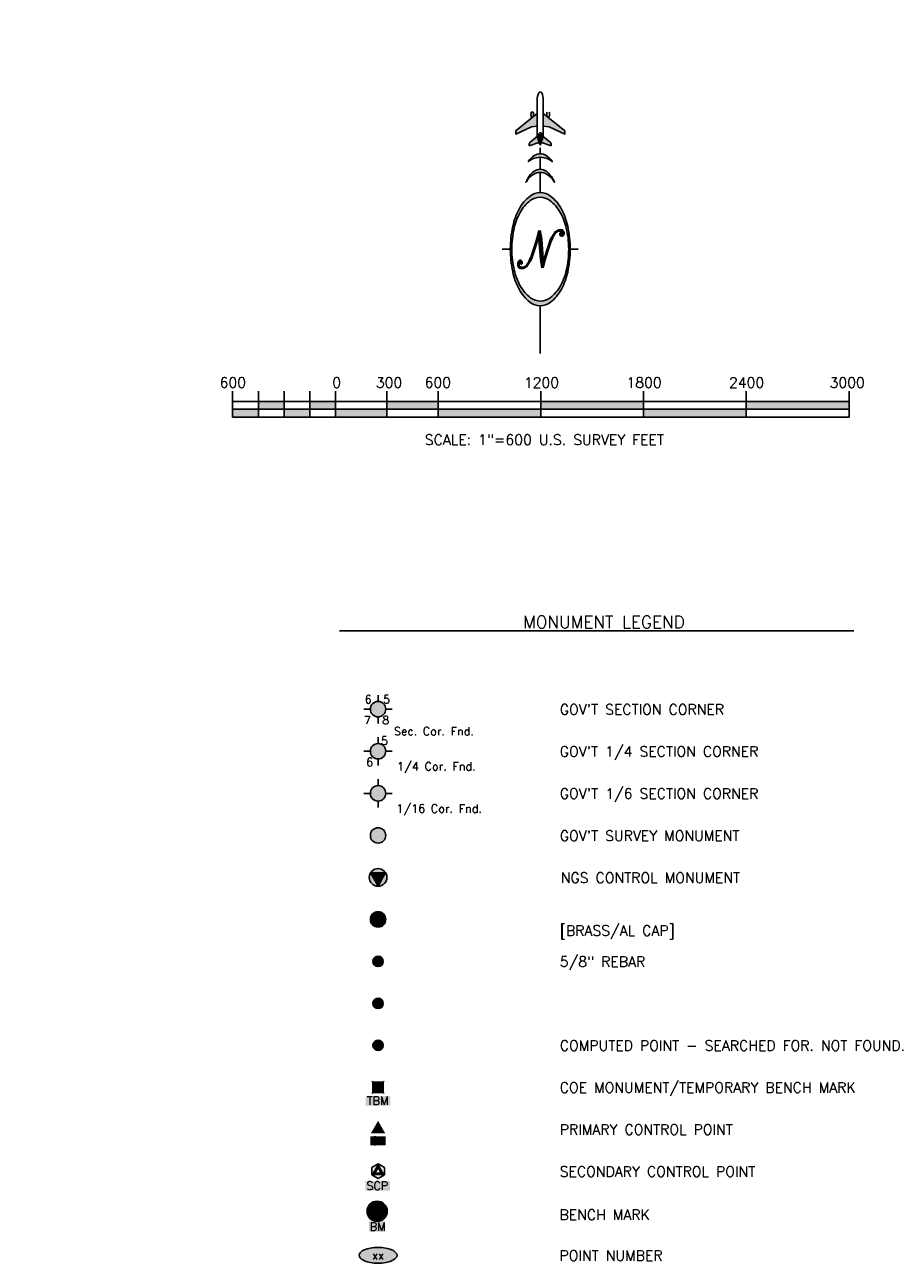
# Model space of a CAD drawing. Header units: feet. Extents: x 30669 to 99318, y 4696 to 26220.
# Tile 16 of 128: x 65835 to 70848, y 18016 to 25245. Entities that reach past the tile are written whole.
import ezdxf
from ezdxf.enums import TextEntityAlignment as Align

# ---------------------------------------------------------------- set-up
doc = ezdxf.new("R2010")
doc.units = ezdxf.units.FT
doc.header["$LTSCALE"] = 600
doc.header["$MEASUREMENT"] = 0
doc.layers.get('0').update_dxf_attribs({"linetype": 'CONTINUOUS'})
for name, color, linetype in [('EMASK', 155, 'CONTINUOUS'), ('ESMMask', 155, 'CONTINUOUS'), ('ESPD_CAPS', 2, 'CONTINUOUS'), ('ESPH', 2, 'CONTINUOUS'), ('ESPV', 2, 'CONTINUOUS'), ('ESRC', 2, 'CONTINUOUS'), ('ESRGOV', 2, 'CONTINUOUS'), ('ESRP', 2, 'CONTINUOUS'), ('ESRP_not found', 2, 'CONTINUOUS'), ('ETRGOV', 2, 'CONTINUOUS'), ('S--LEGEND', 2, 'CONTINUOUS'), ('S-LEGENDheader', 4, 'CONTINUOUS'), ('SSN', 2, 'CONTINUOUS'), ('SSS', 2, 'CONTINUOUS')]:
    doc.layers.add(name, color=color, linetype=linetype)
doc.styles.add('L100', font='simplex', dxfattribs={"height": 60})
doc.styles.add('L120', font='simplex', dxfattribs={"height": 72})
doc.styles.add('L140', font='simplex', dxfattribs={"height": 84.00000000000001})
doc.styles.add('L80', font='simplex', dxfattribs={"height": 48})
doc.styles.add('L80A', font='simplex.shx', dxfattribs={"height": 48})
doc.styles.add('SCRIPTC', font='scriptc.shx')

# ---------------------------------------------------------------- blocks, each defined once
blk = doc.blocks.new('DOT-AP-NORTH')
h = blk.add_hatch(color=256)
h.paths.add_polyline_path([(29442.00051848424, 53171.63494040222, -0.0762082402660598), (29440.48995060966, 53176.7250375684), (29433.12387985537, 53170.5852886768, 0.2224177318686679), (29432.49366798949, 53169.24049489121, -4.6788895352e-06), (29432.49366800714, 53169.24052767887), (29432.49259265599, 53167.27496984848), (29441.99992953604, 53170.55844385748)])
h.paths.add_polyline_path([(29446.04113917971, 53176.58080656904, -0.0721734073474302), (29444.60830032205, 53171.7577470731), (29444.60759563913, 53170.46970724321), (29453.85902243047, 53167.26328033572), (29453.86009778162, 53169.2288381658, 0.2223866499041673), (29453.23149185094, 53170.57417588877, 3.03740519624e-05), (29453.23132850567, 53170.57431235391, -5.4358904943e-06), (29453.23135774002, 53170.57428793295)])
h.paths.add_polyline_path([(29446.22327717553, 53198.89148217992), (29446.21648707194, 53186.48033438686), (29451.89340950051, 53185.89702324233), (29467.17119072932, 53178.77706209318), (29467.17277435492, 53181.67165876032, 0.2276806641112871), (29466.84481001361, 53182.35551044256)])
h.paths.add_polyline_path([(29440.32821473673, 53198.89148217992), (29419.70668189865, 53182.35551044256, 0.2276806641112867), (29419.37871755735, 53181.67165876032), (29419.38030118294, 53178.77706209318), (29434.65808241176, 53185.89702324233), (29440.33500484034, 53186.48033438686)])
h.paths.add_polyline_path([(29443.72834230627, 53177.64625509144), (29443.72589734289, 53177.64625509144, 0.9995263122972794), (29442.83772256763, 53177.64649805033), (29442.83627081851, 53174.99294862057), (29443.28303237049, 53170.14564535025), (29443.72979392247, 53174.99294862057)])
h = blk.add_hatch(color=256)
edge = h.paths.add_edge_path()
edge.add_arc((29448.19921807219, 53121.32427002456), 21.54777691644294, 122.44542400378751, 150.7540850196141, ccw=False)
edge.add_arc((29443.28173832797, 53129.05941650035), 12.38185644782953, 89.97902006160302, 122.44542400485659, ccw=False)
edge.add_arc((29443.28173832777, 53129.05941650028), 12.38185644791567, 57.51261611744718, 89.97902006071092, ccw=False)
edge.add_arc((29438.35859516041, 53121.3278733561), 21.54777691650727, 29.22185949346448, 57.51261611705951, ccw=False)
edge.add_line((29457.16411332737, 53131.847339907), (29457.18090033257, 53131.84733731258))
edge.add_arc((29422.71104380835, 53117.45418247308), 37.35416864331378, 22.66335266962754, 28.58369101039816)
edge.add_arc((29435.38386870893, 53124.35895206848), 22.92238655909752, 28.58369101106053, 52.75934315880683)
edge.add_arc((29443.28299920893, 53134.75035250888), 9.869514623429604, 52.75934315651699, 89.98117824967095)
edge.add_arc((29443.28299920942, 53134.75035250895), 9.869514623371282, 89.9811782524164, 127.2030133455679)
edge.add_arc((29451.17530082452, 53124.3537645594), 22.92238655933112, 127.2030133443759, 151.3786654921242)
edge.add_arc((29463.84358653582, 53117.44067037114), 37.35416864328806, 151.3786654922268, 157.3070428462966)
edge.add_arc((29429.38964426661, 53131.84809070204), 0.0091837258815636, 157.3070428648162, 382.6752478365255)
edge = h.paths.add_edge_path()
edge.add_arc((29443.27749592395, 53138.22468201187), 17.98167622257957, 65.56233059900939, 89.9724920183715, ccw=False)
edge.add_arc((29442.49547575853, 53136.50373652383), 19.87196956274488, 51.06704797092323, 65.56233060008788, ccw=False)
edge.add_arc((29432.20826905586, 53137.58257773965), 26.93437169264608, 32.266682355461, 33.08991180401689)
edge.add_arc((29439.00232015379, 53142.00985952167), 18.82512053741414, 33.08991180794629, 57.55779353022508)
edge.add_arc((29443.28160957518, 53148.74197398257), 10.84804820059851, 57.557793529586, 89.97630311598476)
edge.add_arc((29443.28160957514, 53148.74197398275), 10.84804820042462, 89.97630311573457, 122.3948127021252)
edge.add_arc((29447.5553288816, 53142.00632209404), 18.82512053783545, 122.3948127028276, 146.8626944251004)
edge.add_arc((29454.34571549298, 53137.57342194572), 26.93437167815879, 146.862694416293, 147.687466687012)
edge.add_arc((29444.05786326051, 53136.50298641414), 19.87196956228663, 114.38265343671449, 128.8878956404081, ccw=False)
edge.add_arc((29443.27749592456, 53138.22468201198), 17.98167622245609, 89.97249202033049, 114.3826534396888, ccw=False)
h = blk.add_hatch(color=256)
edge = h.paths.add_edge_path()
edge.add_arc((29443.3132695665, 53105.78763354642), 16.18395883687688, 89.94499132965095, 128.0410414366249)
edge.add_arc((29457.80370266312, 53087.26808390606), 39.69877055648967, 128.0410414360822, 152.0956545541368)
edge.add_arc((29481.11206853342, 53074.92467601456), 66.07375184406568, 152.0956545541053, 167.6006512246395)
edge.add_arc((29518.1611277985, 53066.77935349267), 104.0076294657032, 167.6006512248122, 179.9449913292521)
edge.add_arc((29518.16112779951, 53066.77935349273), 104.0076294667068, 179.9449913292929, 192.2893314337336)
edge.add_arc((29481.09649648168, 53058.70518624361), 66.07375184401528, 192.2893314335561, 207.7943281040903)
edge.add_arc((29457.76447221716, 53046.40655698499), 39.69877055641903, 207.7943281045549, 231.8489412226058)
edge.add_arc((29443.2385052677, 53027.91486548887), 16.18395883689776, 231.8489412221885, 269.9449913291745)
edge.add_arc((29443.23850526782, 53027.91486548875), 16.18395883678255, 269.9449913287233, 308.0410414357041)
edge.add_arc((29428.74807217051, 53046.43441512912), 39.69877055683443, 308.0410414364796, 332.0956545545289)
edge.add_arc((29405.43970630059, 53058.77782302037), 66.07375184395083, 332.095654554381, 347.6006512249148)
edge.add_arc((29368.39064703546, 53066.92314554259), 104.0076294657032, 347.6006512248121, 359.944991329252)
edge.add_arc((29368.39064703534, 53066.92314554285), 104.0076294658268, 359.9449913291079, 372.2893314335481)
edge.add_arc((29405.45527835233, 53074.99731279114), 66.07375184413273, 12.289331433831, 27.79432810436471)
edge.add_arc((29428.78730261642, 53087.2959420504), 39.69877055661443, 27.7943281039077, 51.84894122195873)
edge.add_arc((29443.31326956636, 53105.78763354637), 16.18395883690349, 51.84894122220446, 89.9449913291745)
edge = h.paths.add_edge_path(flags=16)
edge.add_arc((29443.15555858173, 53101.42962215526), 15.87329875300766, 90.19938204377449, 127.2564525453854)
edge.add_arc((29455.63705182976, 53085.01946128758), 36.49079262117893, 127.2564525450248, 151.4527506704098)
edge.add_arc((29475.60638548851, 53074.15566563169), 59.22394776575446, 151.4527506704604, 167.398334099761)
edge.add_arc((29507.28365767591, 53067.0739893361), 91.68314850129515, 167.3983340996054, 180.199382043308)
edge.add_arc((29507.28365767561, 53067.07398933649), 91.68314850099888, 180.1993820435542, 193.0004299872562)
edge.add_arc((29475.65643895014, 53059.77202055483), 59.2239477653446, 193.0004299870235, 208.9460134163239)
edge.add_arc((29455.76319757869, 53048.76950763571), 36.49079262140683, 208.9460134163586, 233.1423115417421)
edge.add_arc((29443.39621625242, 53032.27287687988), 15.87329875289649, 233.1423115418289, 270.1993820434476)
edge.add_arc((29443.39621625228, 53032.27287687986), 15.87329875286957, 270.1993820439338, 307.2564525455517)
edge.add_arc((29430.91472300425, 53048.68303774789), 36.49079262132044, 307.2564525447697, 331.4527506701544)
edge.add_arc((29410.94538934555, 53059.54683340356), 59.22394776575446, 331.4527506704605, 347.398334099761)
edge.add_arc((29379.26811715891, 53066.62850969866), 91.6831485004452, 347.3983340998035, 360.1993820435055)
edge.add_arc((29379.26811715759, 53066.62850969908), 91.68314850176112, 0.1993820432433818, 13.00042998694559)
edge.add_arc((29410.89533588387, 53073.9304784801), 59.22394776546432, 13.00042998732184, 28.94601341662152)
edge.add_arc((29430.78857725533, 53084.93299139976), 36.49079262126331, 28.9460134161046, 53.14231154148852)
edge.add_arc((29443.15555858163, 53101.42962215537), 15.87329875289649, 53.14231154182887, 90.19938204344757)
for p, q in [((29434.48336067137, 53200.09028679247), (29436.53246689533, 53200.09140785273)), ((29434.50439801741, 53195.68686035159), (29436.3330742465, 53195.68786081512)), ((29452.04709709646, 53195.68686035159), (29450.21842086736, 53195.68786081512)), ((29433.12387985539, 53170.58528867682), (29440.48995060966, 53176.7250375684)), ((29441.99939798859, 53169.58686606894), (29442.00455089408, 53179.00549571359)), ((29442.88097640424, 53179.8809627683), (29443.73679770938, 53179.88049455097)), ((29444.61226476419, 53179.00406904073), (29444.6071118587, 53169.58543939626)), ((29453.23135774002, 53170.57428793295), (29446.04113917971, 53176.58080656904)), ((29441.99992953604, 53170.55844385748), (29432.49259265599, 53167.27496984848)), ((29432.49259265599, 53167.27496984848), (29432.49366800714, 53169.24052767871)), ((29441.99622448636, 53169.58185916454), (29444.60405594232, 53169.58043242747)), ((29443.27575584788, 53159.59002060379), (29443.27574755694, 53165.4340962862)), ((29444.60759563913, 53170.46970724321), (29453.85902243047, 53167.26328033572)), ((29453.85902243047, 53167.26328033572), (29453.86009778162, 53169.22883816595)), ((29443.27577708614, 53144.61986448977), (29443.27576064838, 53156.20635815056)), ((29443.27580921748, 53121.97154902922), (29443.27578159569, 53141.44127151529)), ((29414.15353035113, 53066.86096409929), (29406.34713251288, 53066.86356814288)), ((29472.39825796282, 53066.86104673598), (29480.20464228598, 53066.86367292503)), ((29443.27603129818, 52965.43409628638), (29443.27596561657, 53011.73095000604))]:
    blk.add_line(p, q)
for points in [[(29442.00051848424, 53171.63494040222, -0.1197295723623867), (29440.33869363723, 53179.73784471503), (29440.32115251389, 53211.80001740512, -0.1257753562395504), (29441.79728551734, 53218.87818354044, -0.2093953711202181), (29443.27574595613, 53220.03018911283)], [(29444.60830032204, 53171.75774707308, 0.1177682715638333), (29446.21279827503, 53179.73784471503), (29446.23033939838, 53211.80001740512, 0.1257753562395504), (29444.75420639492, 53218.87818354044, 0.2093953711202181), (29443.27574595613, 53220.03018911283)], [(29440.32821473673, 53198.89148217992), (29419.70668189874, 53182.35551044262, 0.227680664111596), (29419.37871755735, 53181.67165876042), (29419.38030118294, 53178.77706209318), (29434.65808241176, 53185.89702324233), (29440.33500484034, 53186.48033438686)], [(29446.22327717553, 53198.89148217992), (29466.84481001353, 53182.35551044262, -0.227680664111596), (29467.17277435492, 53181.67165876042), (29467.17119072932, 53178.77706209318), (29451.89340950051, 53185.89702324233), (29446.21648707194, 53186.48033438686)]]:
    blk.add_lwpolyline(points, format="xyb")
for points in [[(29443.72589734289, 53177.64625509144, 0.9999999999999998), (29442.83772243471, 53177.64625509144), (29442.83627081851, 53174.99294862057), (29443.28303237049, 53170.14564535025), (29443.72979392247, 53174.99294862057), (29443.72834230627, 53177.64625509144)], [(29443.28612901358, 53156.20635616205, -0.1069140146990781), (29450.71657065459, 53154.59541342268, -0.0633320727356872), (29454.9832308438, 53151.96178126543, 0.0035920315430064), (29454.77428582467, 53152.28751791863, 0.1071687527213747), (29449.1010300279, 53157.89699967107, 0.1424034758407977), (29443.28609620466, 53159.59002125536, 0.1424034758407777), (29437.469763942, 53157.90181023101, 0.1071687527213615), (29431.79187005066, 53152.29702318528, 0.0035987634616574), (29431.58226796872, 53151.97084652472, -0.0633757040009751), (29435.85414395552, 53154.60254894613, -0.1069140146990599)], [(29429.3981181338, 53131.85163109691, -0.124151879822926), (29436.63892176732, 53139.50850053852, -0.1426166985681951), (29443.28627217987, 53141.44127211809, -0.1426166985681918), (29449.93220536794, 53139.50363294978, -0.1240725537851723), (29457.16411332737, 53131.847339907), (29457.18090033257, 53131.84733731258, 0.0258380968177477), (29455.51245639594, 53135.32598281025, 0.1058791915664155), (29449.25567590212, 53142.60747997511, 0.1638541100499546), (29443.28624135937, 53144.6198665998, 0.1638541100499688), (29437.31548596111, 53142.61140234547, 0.1058791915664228), (29431.05392285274, 53135.33401747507, 0.0258731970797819), (29429.3811714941, 53131.85163371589, 1.501823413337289)], [(29443.32880749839, 53121.97158492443, 0.1677734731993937), (29433.34029697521, 53118.53362669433, 0.1053451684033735), (29422.72070265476, 53105.8469830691, 0.0677567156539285), (29416.57950552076, 53089.11231125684, 0.0539144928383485), (29414.15354626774, 53066.8792093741, 0.0539144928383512), (29416.53680985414, 53044.64149023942, 0.0677567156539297), (29422.64586235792, 53027.89505717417, 0.1053451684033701), (29433.2410766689, 53015.18804557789, 0.167773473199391), (29443.22296733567, 53011.73091411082, 0.1677734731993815), (29453.21147785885, 53015.16887234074, 0.1053451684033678), (29463.8310721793, 53027.85551596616, 0.067756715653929), (29469.97226931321, 53044.59018777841, 0.0539144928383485), (29472.39822856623, 53066.82328966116, 0.0539144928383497), (29470.01496497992, 53089.06100879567, 0.0677567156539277), (29463.90591247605, 53105.80744186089, 0.1053451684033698), (29453.31069816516, 53118.51445345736, 0.167773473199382)], [(29443.10032162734, 53117.30282479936, 0.1631159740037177), (29433.54612338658, 53114.06371763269, 0.1059702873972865), (29423.58268855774, 53102.45780241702, 0.0696882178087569), (29417.80911781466, 53087.0766500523, 0.0559132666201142), (29415.60106429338, 53066.75494425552, 0.0559132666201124), (29417.95049711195, 53046.44909799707, 0.0696882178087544), (29423.83097607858, 53031.10850041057, 0.1059702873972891), (29433.87494317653, 53019.57220869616, 0.1631159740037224), (29443.45145320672, 53016.39967423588, 0.1631159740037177), (29453.00565144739, 53019.63878140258, 0.1059702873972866), (29462.96908627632, 53031.24469661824, 0.069688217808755), (29468.7426570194, 53046.62584898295, 0.0559132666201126), (29470.95071054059, 53066.94755477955, 0.0559132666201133), (29468.60127772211, 53087.25340103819, 0.0696882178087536), (29462.72079875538, 53102.59399862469, 0.1059702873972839), (29452.67683165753, 53114.1302903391, 0.1631159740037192)]]:
    blk.add_lwpolyline(points, format="xyb", close=True)
blk.add_lwpolyline([(29442.74758830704, 53169.58144809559), (29443.06120723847, 53168.45727862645), (29443.28794308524, 53168.07178387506), (29443.5151006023, 53168.45703030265), (29443.82994940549, 53169.58085593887)])
for centre, radius, start, end in [((29442.97202298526, 53197.92907785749), 8.75946413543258, 165.7159977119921, 194.8314586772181), ((29428.04617444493, 53197.92091196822), 8.75946413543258, 346.4722503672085, 14.34669499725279), ((29458.50532066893, 53197.92091196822), 8.75946413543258, 165.6533050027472, 193.5277496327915), ((29443.57947212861, 53197.92907785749), 8.75946413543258, 345.1685413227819, 14.28400228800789), ((29440.52054066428, 53196.02483331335), 5.839642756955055, 183.3168813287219, 194.9133729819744), ((29446.03095444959, 53196.02483331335), 5.839642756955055, 345.0866270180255, 356.6831186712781), ((29442.88049717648, 53179.0050164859), 0.8759464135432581, 89.96865364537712, 179.9686536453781), ((29443.7363184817, 53179.00454826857), 0.8759464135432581, 359.9686536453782, 89.96865364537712), ((29434.24556057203, 53169.23956922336), 1.751892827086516, 129.811797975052, 179.9686536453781), ((29452.10820521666, 53169.2297966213), 1.751892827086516, 359.9686536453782, 50.12550931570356)]:
    blk.add_arc(centre, radius, start, end)
at = {"style": 'SCRIPTC'}
blk.add_text('N', height=36.38140260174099, rotation=0.0005555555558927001, dxfattribs=at).set_placement((29443.27588741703, 53066.85124951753), align=Align.MIDDLE)
blk = doc.blocks.new('FND-NOT')
at = {"layer": 'EMASK'}
h = blk.add_hatch(color=256, dxfattribs=at)
h.paths.add_polyline_path([(-0.0353553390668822, -0.0353553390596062, 0.4142135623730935), (0.0353553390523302, -0.0353553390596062), (-7.276000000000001e-12, 0)])
h.paths.add_polyline_path([(0.0499999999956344, 0, 0.1989123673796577), (0.0353553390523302, 0.0353553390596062), (-7.276000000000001e-12, 0), (0.0353553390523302, -0.0353553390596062, 0.1989123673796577)])
h.paths.add_polyline_path([(0.0353553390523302, 0.0353553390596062, 0.4142135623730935), (-0.0353553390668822, 0.0353553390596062), (-7.276000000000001e-12, 0)])
h.paths.add_polyline_path([(-0.0353553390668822, 0.0353553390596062, 0.1989123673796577), (-0.0500000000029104, 0, 0.1989123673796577), (-0.0353553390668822, -0.0353553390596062), (-7.276000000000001e-12, 0)])
at = {"layer": 'ESRP_not found', "linetype": 'ByBlock'}
for p, q in [((-0.0353553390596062, -0.0353553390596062), (0.0353553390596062, 0.0353553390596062)), ((-0.0353553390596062, 0.0353553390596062), (0.0353553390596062, -0.0353553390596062))]:
    blk.add_line(p, q, dxfattribs=at)
blk.add_circle((0, 0), 0.05, dxfattribs=at)
blk = doc.blocks.new('FND-DOT CL MON')
at = {"layer": 'EMASK', "linetype": 'ByBlock'}
h = blk.add_hatch(color=256, dxfattribs=at)
edge = h.paths.add_edge_path()
edge.add_arc((0, 0), 0.05025, 0, 360)
at = {"layer": 'ESRC'}
for p, q in [((0.0368499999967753, 0), (-0.0368499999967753, 0)), ((0, 0.0368500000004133), (0, -0.0368500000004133))]:
    blk.add_line(p, q, dxfattribs=at)
at = {"layer": 'ESRC', "linetype": 'ByBlock'}
for radius in [0.05025, 0.03685]:
    blk.add_circle((0, 0), radius, dxfattribs=at)
blk = doc.blocks.new('FND-PRIMARY')
at = {"layer": 'EMASK', "linetype": 'ByBlock'}
h = blk.add_hatch(color=256, dxfattribs=at)
edge = h.paths.add_edge_path()
edge.add_arc((0, 0), 0.075, 0, 360)
at = {"layer": 'ESRP'}
for p, q in [((0.0749999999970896, 0), (-0.0749999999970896, 0)), ((0, 0.0750000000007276), (0, -0.0750000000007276))]:
    blk.add_line(p, q, dxfattribs=at)
at = {"layer": 'ESRP', "color": 0, "linetype": 'ByBlock'}
blk.add_circle((0, 0), 0.075, dxfattribs=at)
blk = doc.blocks.new('FND-GOVT PRI MON')
at = {"layer": 'EMASK', "linetype": 'ByBlock'}
h = blk.add_hatch(color=256, dxfattribs=at)
edge = h.paths.add_edge_path()
edge.add_ellipse((0, 0), major_axis=(0.0530330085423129, 0.0530330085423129), ratio=0.9999999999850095, start_angle=314.9999999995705, end_angle=674.9999999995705)
at = {"layer": 'ESRGOV', "linetype": 'ByBlock'}
h = blk.add_hatch(color=256, dxfattribs=at)
edge = h.paths.add_edge_path()
edge.add_ellipse((0, 0), major_axis=(-0.0530330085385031, 0.0530330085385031), ratio=1, start_angle=20.025034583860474, end_angle=69.97496541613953, ccw=False)
edge.add_ellipse((0, 0.1050000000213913), major_axis=(0.0707106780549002, 0.0707106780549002), ratio=1, start_angle=182.1665719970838, end_angle=267.8334280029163)
edge.add_ellipse((0, 0), major_axis=(-0.0530330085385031, 0.0530330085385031), ratio=1, start_angle=200.0250345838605, end_angle=249.97496541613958, ccw=False)
edge.add_ellipse((0, -0.1050000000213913), major_axis=(0.0707106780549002, 0.0707106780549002), ratio=1, start_angle=2.166571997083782, end_angle=87.83342800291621)
h = blk.add_hatch(color=256, dxfattribs=at)
edge = h.paths.add_edge_path()
edge.add_ellipse((0, 0), major_axis=(0.05303300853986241, 0.05303300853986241), ratio=0.9999999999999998, start_angle=380.02503467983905, end_angle=429.974965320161, ccw=False)
edge.add_ellipse((0.1049999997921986, 0), major_axis=(-0.07071067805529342, 0.07071067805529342), ratio=0.9999999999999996, start_angle=2.166571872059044, end_angle=87.83342812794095)
edge.add_ellipse((0, 0), major_axis=(0.05303300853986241, 0.05303300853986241), ratio=0.9999999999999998, start_angle=200.025034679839, end_angle=249.974965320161, ccw=False)
edge.add_ellipse((-0.1049999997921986, 0), major_axis=(-0.07071067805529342, 0.07071067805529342), ratio=0.9999999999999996, start_angle=182.166571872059, end_angle=267.8334281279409)
blk.add_circle((0, 0), 0.0749999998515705, dxfattribs=at)
blk = doc.blocks.new('FND-ALCAP')
at = {"layer": 'EMASK'}
blk.add_hatch(color=256, dxfattribs=at).paths.add_polyline_path([(0.0500000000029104, 0, 1), (-0.0500000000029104, 0, 1)])
at = {"layer": 'ESRP'}
blk.add_circle((0, 0), 0.05, dxfattribs=at)
blk = doc.blocks.new('TBM')
at = {"layer": 'EMASK', "color": 155}
for points in [[(-0.0590550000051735, 0.0590550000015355), (-0.0590550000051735, -0.0590549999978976), (0.0590549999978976, 0.0590550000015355), (0.0590549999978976, -0.0590549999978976)], [(-0.1201927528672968, -0.0841613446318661), (-0.1201927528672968, -0.1769882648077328), (0.1208361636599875, -0.0828999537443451), (0.1208361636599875, -0.1769882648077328)]]:
    blk.add_solid(points, dxfattribs=at)
at = {"layer": 'ESPV'}
for p, q in [((-0.0590550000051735, -0.0590549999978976), (0.0590549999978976, 0.0590550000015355)), ((-0.0590550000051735, 0.0590550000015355), (0.0590549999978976, -0.0590549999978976))]:
    blk.add_line(p, q, dxfattribs=at)
at = {"layer": 'ESPV', "style": 'L80'}
blk.add_text('TBM', height=0.08, dxfattribs=at).set_placement((-0.1079861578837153, -0.1701351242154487))
blk = doc.blocks.new('SCP-CP')
at = {"layer": 'ESPH'}
h = blk.add_hatch(color=256, dxfattribs=at)
h.paths.add_polyline_path([(0, 0.0614300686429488), (-0.0532000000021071, -0.0307150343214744), (0.0532000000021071, -0.0307150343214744)])
h.paths.add_polyline_path([(0.0319691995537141, -0.0184574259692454), (-0.0319691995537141, -0.0184574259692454), (0, 0.0369148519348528)], flags=16)
at = {"layer": 'EMASK'}
blk.add_solid([(-0.125340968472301, -0.0948200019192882), (-0.125340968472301, -0.1876469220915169), (0.1156879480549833, -0.0935586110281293), (0.1156879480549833, -0.1876469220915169)], dxfattribs=at)
at = {"layer": 'ESPH'}
for p, q in [((0, 0.0709333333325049), (-0.0614300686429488, 0.0354666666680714)), ((-0.0614300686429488, 0.0354666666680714), (-0.0614300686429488, -0.0354666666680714)), ((0, 0.0614300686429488), (-0.0532000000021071, -0.0307150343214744)), ((0, 0.0369148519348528), (-0.0319691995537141, -0.0184574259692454)), ((0.0614300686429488, 0.0354666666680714), (0, 0.0709333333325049)), ((0.0532000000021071, -0.0307150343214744), (0, 0.0614300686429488)), ((0.0319691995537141, -0.0184574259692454), (0, 0.0369148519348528)), ((0.0614300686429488, -0.0354666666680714), (0.0614300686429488, 0.0354666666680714)), ((-0.0614300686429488, -0.0354666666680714), (0, -0.0709333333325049)), ((-0.0532000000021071, -0.0307150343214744), (0.0532000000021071, -0.0307150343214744)), ((-0.0319691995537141, -0.0184574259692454), (0.0319691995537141, -0.0184574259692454)), ((0, -0.0709333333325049), (0.0614300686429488, -0.0354666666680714))]:
    blk.add_line(p, q, dxfattribs=at)
at = {"layer": 'ESPH', "style": 'L80'}
blk.add_text('SCP', height=0.08, dxfattribs=at).set_placement((-0.1131343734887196, -0.1807937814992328))
blk = doc.blocks.new('STS_CP')
at = {"layer": 'EMASK'}
blk.add_solid([(-0.0748940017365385, -0.0690536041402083), (-0.0748940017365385, -0.155305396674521), (0.0752975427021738, -0.0690536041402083), (0.073388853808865, -0.155305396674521)], dxfattribs=at)
at = {"layer": 'ESPH'}
blk.add_solid([(0, 0.0818290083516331), (0.0708660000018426, -0.0409145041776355), (-0.0708660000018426, -0.0409145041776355)], dxfattribs=at)
at = {"layer": 'ESPH', "style": 'L80'}
blk.add_text('CP', height=0.08, dxfattribs=at).set_placement((-0.0683648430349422, -0.1520413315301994))
blk = doc.blocks.new('traingulation monument')
at = {"layer": 'EMASK'}
h = blk.add_hatch(color=256, dxfattribs=at)
h.paths.add_polyline_path([(51.424830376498, 0, 0.1436432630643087), (43.27602702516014, 27.77946479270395), (1.392223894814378, -51.40598109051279, 0.4063051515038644)])
h.paths.add_polyline_path([(-43.41519385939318, 27.5614607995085), (43.25068975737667, 27.81889672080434, 0.5477224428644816)])
h.paths.add_polyline_path([(-43.4151938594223, 27.56146079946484, 0.1423601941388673), (-51.424830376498, 0, 0.4221664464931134), (1.392223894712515, -51.40598109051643)])
at = {"layer": 'ESRGOV', "linetype": 'Continuous'}
for p, q in [((-43.41519385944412, 27.5614607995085), (43.25068975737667, 27.81889672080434)), ((1.392223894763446, -51.40598109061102), (-43.41519385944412, 27.5614607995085)), ((43.29695656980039, 27.81903415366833), (1.392223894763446, -51.40598109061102))]:
    blk.add_line(p, q, dxfattribs=at)
at = {"layer": 'ESRGOV'}
blk.add_circle((0, 0), 51.42483037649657, dxfattribs=at)
at = {"layer": 'ESRGOV', "linetype": 'Continuous'}
blk.add_solid([(-43.41519385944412, 27.5614607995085), (43.25068975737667, 27.81889672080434), (1.392223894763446, -51.40598109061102)], dxfattribs=at)
blk = doc.blocks.new('FND-GOVT PRI TRI MON')
at = {"layer": 'EMASK', "xscale": 0.0016666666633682, "yscale": 0.0016666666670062, "zscale": 0.0016666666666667}
blk.add_blockref('traingulation monument', (0, 0), dxfattribs=at)
blk = doc.blocks.new('esspbm')
at = {"color": 132}
blk.add_lwpolyline([(0, -0.098425), (0.0852385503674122, 0.0492125), (-0.0852385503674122, 0.0492125)], close=True, dxfattribs=at)
blk.add_circle((0, 0), 0.098425)
blk.add_solid([(0, -0.098425), (-0.0852385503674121, 0.0492125), (0.0852385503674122, 0.0492125)])
at = {"layer": 'ESMMask', "const_width": 0.098425}
blk.add_lwpolyline([(-0.0492125, 0, 1), (0.0492125, 0, 1)], format="xyb", close=True, dxfattribs=at)
at = {"layer": 'ESMMask', "color": 155}
blk.add_solid([(-0.0775927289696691, -0.198902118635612), (-0.0776450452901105, -0.09899132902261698), (0.0757649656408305, -0.1988218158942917), (0.0757126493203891, -0.0989110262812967)], dxfattribs=at)
at = {"style": 'L80'}
blk.add_text('BM', height=0.08, rotation=0.0300018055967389, dxfattribs=at).set_placement((-0.0711089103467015, -0.1890132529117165))

msp = doc.modelspace()

# ---------------------------------------------------------------- hatches: boundary and pattern name
at = {"layer": 'EMASK'}
h = msp.add_hatch(color=256, dxfattribs=at)
edge = h.paths.add_edge_path()
edge.add_arc((67987.45920990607, 18062.71806575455), 21.28925606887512, 0, 44.83083950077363)
edge.add_arc((67945.12544010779, 18020.63353240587), 80.98227306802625, 44.83083950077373, 67.38013505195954)
edge.add_arc((67916.66466330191, 17952.32767455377), 154.9802856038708, 67.38013505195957, 80.20784530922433)
edge.add_arc((67897.86846672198, 17843.42038847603), 265.4976771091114, 80.2078453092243, 89.99999999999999)
edge.add_arc((67897.86846672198, 17843.42038847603), 265.497677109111, 89.99999999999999, 99.79215469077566)
edge.add_arc((67879.07227014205, 17952.32767455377), 154.98028560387, 99.79215469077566, 112.6198649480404)
edge.add_arc((67850.61149333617, 18020.63353240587), 80.98227306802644, 112.6198649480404, 135.1691604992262)
edge.add_arc((67808.27772353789, 18062.71806575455), 21.28925606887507, 135.1691604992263, 180.0000000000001)
edge.add_arc((67808.27772353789, 18062.71806575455), 21.2892560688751, 180, 224.8308395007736)
edge.add_arc((67850.61149333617, 18104.80260022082), 80.98227306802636, 224.8308395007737, 247.3801350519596)
edge.add_arc((67879.07227014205, 18173.10845695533), 154.9802856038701, 247.3801350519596, 260.2078453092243)
edge.add_arc((67897.86846672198, 18282.01574303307), 265.4976771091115, 260.2078453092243, 270)
edge.add_arc((67897.86846672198, 18282.01574303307), 265.497677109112, 270, 279.7921546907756)
edge.add_arc((67916.66466330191, 18173.10845695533), 154.9802856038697, 279.7921546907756, 292.6198649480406)
edge.add_arc((67945.12544010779, 18104.80260022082), 80.98227306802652, 292.6198649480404, 315.1691604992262)
edge.add_arc((67987.45920990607, 18062.71806575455), 21.28925606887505, 315.1691604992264, 360.0000000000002)

# ---------------------------------------------------------------- linework, layer by layer
at = {"layer": 'ESPH', "linetype": 'ByBlock'}
msp.add_lwpolyline([(68008.74846612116, 18062.71806575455, 0.1981451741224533), (68002.55736892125, 18077.72733301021, 0.0987085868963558), (67976.27246712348, 18095.38639813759, 0.0560299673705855), (67943.02286987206, 18105.05008205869, 0.0427523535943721), (67897.86846672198, 18108.91806550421, 0.0427523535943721), (67852.71406357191, 18105.05008205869, 0.0560299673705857), (67819.46446632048, 18095.38639813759, 0.0987085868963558), (67793.1795645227, 18077.72733301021, 0.1981451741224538), (67786.98846732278, 18062.71806575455, 0.1981451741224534), (67793.1795645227, 18047.70879849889, 0.0987085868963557), (67819.46446632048, 18030.04973337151, 0.0560299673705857), (67852.71406357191, 18020.38604945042, 0.0427523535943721), (67897.86846672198, 18016.51806600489, 0.042752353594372), (67943.02286987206, 18020.38604945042, 0.0560299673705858), (67976.27246712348, 18030.04973337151, 0.0987085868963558), (68002.55736892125, 18047.70879849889, 0.1981451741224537)], format="xyb", close=True, dxfattribs=at)
at = {"layer": 'ESRGOV'}
for p, q in [((67897.86846989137, 21294.96141278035), (67897.86846989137, 21332.78239343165)), ((67852.86847037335, 21249.96141326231), (67815.04748972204, 21249.96141326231)), ((67897.86846989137, 21204.9614124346), (67897.86846989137, 21167.14043178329)), ((67980.68945006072, 21249.96141326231), (67942.86846940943, 21249.96141326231)), ((67897.86846989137, 21049.57184899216), (67897.86846989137, 21087.39282964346)), ((67852.86847037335, 21004.57184947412), (67815.04748972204, 21004.57184947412)), ((67980.68945006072, 21004.57184947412), (67942.86846940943, 21004.57184947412)), ((67897.86846989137, 20959.5718486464), (67897.86846989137, 20921.7508679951)), ((67897.86846989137, 20803.93796189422), (67897.86846989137, 20841.75894254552)), ((67852.86847037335, 20758.93796237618), (67815.04748972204, 20758.93796237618)), ((67980.68945006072, 20758.93796237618), (67942.86846940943, 20758.93796237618)), ((67897.86846989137, 20713.93796154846), (67897.86846989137, 20676.11698089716))]:
    msp.add_line(p, q, dxfattribs=at)
at = {"layer": 'SSS'}
for p, q in [((67048.7253873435, 23105.34478538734), (67048.72538734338, 22955.34478545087)), ((67198.72538682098, 23105.34478538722), (67198.72538682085, 22955.34478545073)), ((67348.72538691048, 23105.34478538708), (67348.72538691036, 22955.3447854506)), ((67498.72538700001, 23105.34478538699), (67498.72538699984, 22955.34478545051)), ((67648.72538708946, 23105.34478538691), (67648.72538708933, 22955.34478545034)), ((67948.72538696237, 22955.34478545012), (67948.72538696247, 23105.34478538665)), ((68248.72538683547, 23105.34478538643), (68248.72538683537, 22955.3447854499)), ((68848.72538658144, 23105.34478538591), (68848.72538658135, 22955.34478544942)), ((69448.72538708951, 23105.34478538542), (69448.72538708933, 22955.34478544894)), ((70048.72538607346, 23105.34478538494), (70048.72538607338, 22955.34478544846)), ((70648.72538734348, 23105.34478538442), (70648.7253873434, 22955.34478544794)), ((70648.72538734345, 23045.34478540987), (67048.72538734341, 23045.3447854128)), ((67048.72538734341, 23000.34478543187), (70648.7253873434, 23000.34478542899)), ((67048.72538734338, 22955.34478545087), (68548.72538670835, 22955.34478544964)), ((67648.72538708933, 22955.34478545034), (68248.72538683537, 22955.3447854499)), ((68548.72538670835, 22955.34478544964), (70648.7253873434, 22955.34478544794))]:
    msp.add_line(p, q, dxfattribs=at)
for points in [[(67048.72538734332, 22955.34478545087), (67198.72538682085, 22955.34478545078), (67048.72538734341, 23000.34478543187), (67198.7253868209, 23000.34478543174)], [(67198.7253868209, 23000.34478543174), (67348.72538691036, 23000.34478543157), (67198.72538682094, 23045.34478541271), (67348.72538691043, 23045.34478541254)], [(67348.72538691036, 22955.3447854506), (67498.72538699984, 22955.34478545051), (67348.72538691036, 23000.34478543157), (67498.72538699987, 23000.34478543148)], [(67498.72538699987, 23000.34478543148), (67648.72538708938, 23000.34478543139), (67498.72538699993, 23045.3447854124), (67648.72538708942, 23045.34478541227)], [(67948.72538696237, 22955.34478545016), (67648.72538708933, 22955.34478545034), (67948.72538696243, 23000.34478543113), (67648.72538708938, 23000.34478543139)], [(68248.72538683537, 23000.34478543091), (67948.72538696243, 23000.34478543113), (68248.72538683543, 23045.34478541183), (67948.72538696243, 23045.3447854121)], [(68848.72538658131, 22955.34478544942), (68248.72538683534, 22955.3447854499), (68848.72538658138, 23000.34478543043), (68248.72538683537, 23000.34478543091)], [(68848.72538658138, 23000.34478543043), (69448.72538708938, 23000.34478542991), (68848.72538658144, 23045.34478541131), (69448.72538708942, 23045.34478541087)], [(69448.72538708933, 22955.34478544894), (70048.72538607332, 22955.34478544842), (69448.72538708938, 23000.34478542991), (70048.72538607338, 23000.34478542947)], [(70048.72538607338, 23000.34478542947), (70648.7253873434, 23000.34478542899), (70048.72538607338, 23045.34478541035), (70648.72538734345, 23045.34478540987)]]:
    msp.add_solid(points, dxfattribs=at)

# ---------------------------------------------------------------- block references
at = {"layer": 'ESPH', "xscale": 600, "yscale": 600, "zscale": 600}
for name, p in [('STS_CP', (67897.86846989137, 18798.18212604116)), ('SCP-CP', (67897.86846989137, 18553.18212691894))]:
    msp.add_blockref(name, p, dxfattribs=at)
at = {"layer": 'ESPV', "xscale": 600, "yscale": 600, "zscale": 600}
msp.add_blockref('TBM', (67897.86846989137, 19043.18212647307), dxfattribs=at)
at = {"layer": 'ESRC', "xscale": 600, "yscale": 600, "zscale": 600}
msp.add_blockref('FND-DOT CL MON', (67897.86846989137, 19533.18212602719), dxfattribs=at)
at = {"layer": 'ESRGOV', "xscale": 600, "yscale": 600, "zscale": 600}
for name, p in [('FND-GOVT PRI MON', (67897.86846989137, 21249.96141326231)), ('FND-GOVT PRI MON', (67897.86846989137, 21004.57184947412)), ('FND-GOVT PRI MON', (67897.86846989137, 20758.93796237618)), ('FND-GOVT PRI MON', (67897.86846989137, 20513.18212644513)), ('FND-GOVT PRI TRI MON', (67897.86846989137, 20268.18212601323)), ('FND-ALCAP', (67897.86846989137, 19778.1821264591)), ('esspbm', (67892.4333516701, 18319.63278376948))]:
    msp.add_blockref(name, p, dxfattribs=at)
at = {"layer": 'ESRP', "xscale": 600, "yscale": 600, "zscale": 600}
msp.add_blockref('FND-PRIMARY', (67897.86846989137, 20023.18212558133), dxfattribs=at)
at = {"layer": 'ESRP_not found', "xscale": 600, "yscale": 600, "zscale": 600}
msp.add_blockref('FND-NOT', (67897.86846989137, 19288.18212559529), dxfattribs=at)
at = {"layer": 'SSN', "xscale": 6, "yscale": 6, "zscale": 6}
msp.add_blockref('DOT-AP-NORTH', (-107814.5053543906, -294466.0498476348), dxfattribs=at)

# ---------------------------------------------------------------- texts
at = {"char_height": 48, "width": 82.5142857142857, "attachment_point": 1, "style": 'L80'}
for insert, rotation in [((66155.69502752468, 25237.34773374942), 12.28559392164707), ((66155.69502752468, 25237.34773374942), 12.28559392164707), ((66291.60649146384, 25244.64039262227), 353.8572030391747), ((66291.60649146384, 25244.64039262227), 353.8572030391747), ((66029.05852258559, 25187.46482565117), 30.71398480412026), ((66029.05852258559, 25187.46482565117), 30.71398480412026), ((66153.12965077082, 25161.89267984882), 15.305773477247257), ((66153.12965077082, 25161.89267984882), 15.305773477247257), ((66567.572232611, 25100.1077106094), 310.8576243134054), ((66567.572232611, 25100.1077106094), 310.8576243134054), ((66500.94247692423, 25065.37257095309), 313.6749304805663), ((66500.94247692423, 25065.37257095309), 313.6749304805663), ((66670.8319078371, 24806.19577493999), 267.85804558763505), ((66670.8319078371, 24806.19577493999), 267.85804558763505), ((65834.53135191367, 24716.18917031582), 104.42754833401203), ((65834.53135191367, 24716.18917031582), 104.42754833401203), ((66153.48311359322, 24609.87498162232), 336.4146867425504), ((66153.48311359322, 24609.87498162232), 336.4146867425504), ((66428.49687190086, 24578.47119095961), 36.81889766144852), ((66428.49687190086, 24578.47119095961), 36.81889766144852), ((66123.72242592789, 24543.47607192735), 336.2814778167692), ((66123.72242592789, 24543.47607192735), 336.2814778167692), ((66384.69923047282, 24471.47033985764), 21.565283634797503), ((66384.69923047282, 24471.47033985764), 21.565283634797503)]:
    msp.add_mtext('\\Fsimplex.shx|c0;\\W0.9500000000;\\T1.0000000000;\\o\\l ', dxfattribs=dict(at, insert=insert, rotation=rotation))
at = {"layer": 'ESPD_CAPS', "char_height": 50, "attachment_point": 1, "style": 'L100'}
for s, insert, width, rotation in [('\\Fsimplex.shx|c0;\\W0.9500000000;\\T1.0000000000;\\o\\l ', (68630.14784042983, 23849.88743914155), 85.95238095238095, 14.312293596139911), ('\\Fsimplex.shx|c0;\\W0.9500000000;\\T1.0000000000;\\o\\l ', (68975.55912637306, 23760.46628953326), 85.95238095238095, 316.6591881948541), ('\\Fsimplex.shx|c0;\\W0.9500000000;\\T1.0000000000;\\o\\l ', (66046.68888983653, 23255.10712023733), 85.95238095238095, 340.918700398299), ('\\Fsimplex.shx|c0;\\W0.9500000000;\\T1.0000000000;\\o\\l ', (66046.68888983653, 23255.10712023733), 85.95238095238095, 340.918700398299), ('\\Fsimplex.shx|c0;\\W0.9500000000;\\T1.0000000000;\\o\\l ', (66046.68888983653, 23255.10712023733), 85.95238095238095, 340.918700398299), ('\\Fsimplex.shx|c0;\\W0.9500000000;\\T1.0000000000;\\o\\l ', (68902.58513035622, 23227.45865167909), 85.95238095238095, 34.4393120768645), ('\\Fsimplex.shx|c0;\\W0.9500000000;\\T1.0000000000;\\o\\l ', (68902.58513035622, 23227.45865167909), 85.95238095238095, 34.4393120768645), ('\\Fsimplex.shx|c0;\\W0.9500000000;\\T1.0000000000;\\o\\l ', (68902.58513035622, 23227.45865167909), 85.95238095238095, 34.4393120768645), ('\\Fsimplex.shx|c0;\\W0.9500000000;\\T1.0000000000;\\o\\l ', (69681.36476348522, 23255.10712023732), 85.95238095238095, 340.91870039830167), ('\\W0.95; ', (67330.84190096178, 23193.76791901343), 88.21428571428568, 322.9428076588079), ('\\W0.95; ', (67362.23541339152, 23169.98751832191), 79.16666666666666, 328.06031800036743), ('\\W0.95; ', (67393.80458703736, 23150.47476067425), 74.64285714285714, 333.177828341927), ('\\W0.95; ', (67424.96988449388, 23134.87633614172), 1002.461270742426, 338.2953386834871), ('\\Fsimplex.shx|c0;\\W0.9500000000;\\T1.0000000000;\\o\\l ', (68600.69548206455, 23195.09627295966), 85.95238095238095, 337.79809689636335), ('\\Fsimplex.shx|c0;\\W0.9500000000;\\T1.0000000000;\\o\\l ', (68600.69548206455, 23195.09627295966), 85.95238095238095, 337.79809689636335), ('\\Fsimplex.shx|c0;\\W0.9500000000;\\T1.0000000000;\\o\\l ', (68600.69548206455, 23195.09627295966), 85.95238095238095, 337.79809689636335), ('\\W0.95; ', (67472.57676636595, 23117.59999686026), 1094.059374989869, 343.4128490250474), ('\\W0.95; ', (67490.84330735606, 23112.30742900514), 74.64285714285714, 348.53035936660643), ('\\W0.95; ', (67523.90226115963, 23105.64199943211), 76.90476190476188, 353.6478697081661), ('\\Fsimplex.shx|c0;\\W0.9500000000;\\T1.0000000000;\\o\\l ', (67712.39723902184, 23123.14335946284), 85.95238095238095, 19.235421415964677)]:
    msp.add_mtext(s, dxfattribs=dict(at, insert=insert, width=width, rotation=rotation))
at = {"layer": 'ESPH', "linetype": 'ByBlock', "style": 'L80'}
msp.add_attdef('xx', text='ID', height=48, dxfattribs=at).set_placement((67897.86846989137, 18062.71806733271), align=Align.MIDDLE)
at = {"layer": 'ETRGOV', "style": 'L80'}
for s, p in [('6  5', (67819.5568645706, 21283.57123801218)), ('7  8', (67815.41995006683, 21162.25581746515)), ('Sec. Cor. Fnd.', (67990.83518069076, 21097.54182004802)), ('  5', (67848.83946501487, 21042.03798356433)), ('6', (67828.22549693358, 20917.24368684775)), ('1/4 Cor. Fnd.', (68009.1662143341, 20892.36784711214)), ('1/16 Cor. Fnd.', (68004.74687684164, 20646.0202239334))]:
    msp.add_text(s, height=48, dxfattribs=at).set_placement(p)
at = {"layer": 'S--LEGEND', "style": 'L100'}
for s, p in [("GOV'T SECTION CORNER", (68959.44223769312, 21218.41990170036)), ("GOV'T 1/4 SECTION CORNER", (68959.32589687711, 20973.26514514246)), ("GOV'T 1/6 SECTION CORNER", (68959.44769116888, 20727.44370379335)), ("GOV'T SURVEY MONUMENT", (68959.49737228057, 20481.63980812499)), ('NGS CONTROL MONUMENT', (68965.09973944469, 20236.62145656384)), ('[BRASS/AL CAP]', (68959.4396366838, 19927.86725865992)), ('5/8" REBAR', (68959.49446218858, 19746.62549341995)), ('COMPUTED POINT - SEARCHED FOR. NOT FOUND.', (68959.47870421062, 19256.79391511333)), ('COE MONUMENT/TEMPORARY BENCH MARK', (68959.06638791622, 19011.75970341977)), ('PRIMARY CONTROL POINT', (68959.06638791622, 18766.75148086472)), ('SECONDARY CONTROL POINT', (68959.06638791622, 18521.50662146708)), ('BENCH MARK', (68957.86270733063, 18269.35730467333)), ('POINT NUMBER', (68957.86270733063, 18031.11244206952))]:
    msp.add_text(s, height=60.00000000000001, dxfattribs=at).set_placement(p)
at = {"layer": 'S-LEGENDheader', "style": 'L120'}
msp.add_text('%%u                    MONUMENT LEGEND                    ', height=72.00000000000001, dxfattribs=at).set_placement((67671.931463, 21722.57634897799))
at = {"layer": 'SSS', "style": 'L80A'}
for s, p in [('600', (66972.53409635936, 23126.41394359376)), ('0', (67630.62192867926, 23126.4139435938)), ('300', (67885.0824839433, 23126.41394359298)), ('600', (68169.72348183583, 23126.41394359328)), ('1200', (68749.36119644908, 23126.41394359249)), ('1800', (69348.64158853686, 23126.4139435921)), ('2400', (69947.30369649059, 23126.41394359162)), ('3000', (70534.98055458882, 23126.4139435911))]:
    msp.add_text(s, height=60.00000003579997, dxfattribs=at).set_placement(p)
at = {"layer": 'SSS', "style": 'L140'}
msp.add_text(' SCALE: 1"=600 U.S. SURVEY FEET', height=60, dxfattribs=at).set_placement((68848.72538780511, 22792.86658810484), align=Align.CENTER)

doc.saveas('drawing.dxf')
